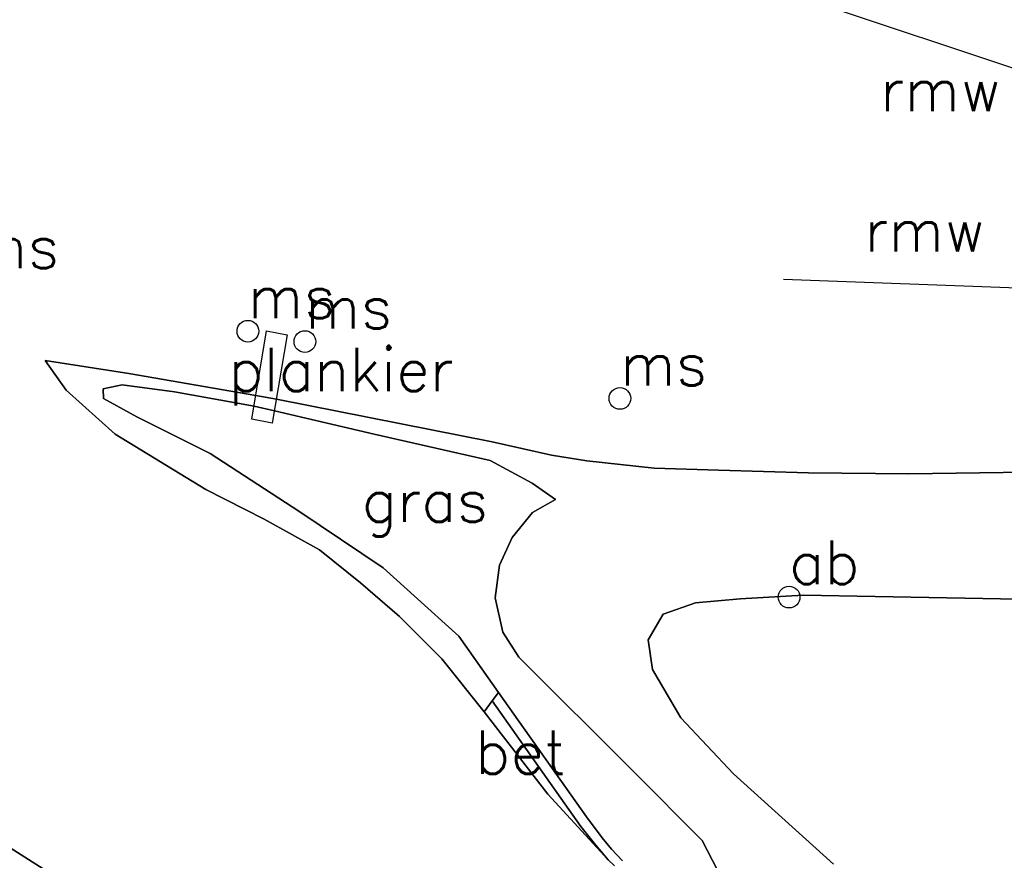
# Model space of a CAD drawing. Header units: millimetres. Extents: x 129727 to 131402, y 399018 to 399724.
# Tile 43 of 60: x 130380 to 130436, y 399283 to 399331. Entities that reach past the tile are written whole.
import ezdxf
from ezdxf.enums import TextEntityAlignment as Align

# ---------------------------------------------------------------- set-up
doc = ezdxf.new("R2010")
doc.units = ezdxf.units.MM
for name, color, linetype in [('MDI-VL-BEKLEDING', 7, 'Continuous'), ('MDI-VL-BEPLANTING', 7, 'Continuous'), ('MDI-VL-GRAS', 7, 'Continuous'), ('MDI-VL-TALUD', 7, 'Continuous'), ('MDI-VL-WATER', 7, 'Continuous'), ('MDI-XX-BEKLEDING', 255, 'Continuous'), ('MDI-XX-BORD', 255, 'Continuous'), ('MDI-XX-DAMWAND', 252, 'Continuous'), ('MDI-XX-GRAS', 7, 'Continuous'), ('MDI-XX-OVERIG', 30, 'Continuous'), ('MDI-XX-TALUD', 84, 'Continuous'), ('MDI-XX-TERREINAFSCH', 253, 'Continuous')]:
    doc.layers.add(name, color=color, linetype=linetype)
doc.styles.add('ROMANS25', font='ROMANS.shx', dxfattribs={"height": 2.5})

msp = doc.modelspace()

# ---------------------------------------------------------------- linework, layer by layer
for centre in [(130392.652, 399313.473), (130395.932, 399312.876), (130414.054, 399309.606), (130423.781, 399298.177)]:
    msp.add_circle(centre, 0.625)
at = {"layer": 'MDI-VL-BEKLEDING'}
for p, q in [((130406.697, 399292.201), (130407.069, 399292.68)), ((130407.069, 399292.68), (130412.137, 399285.525)), ((130406.252, 399291.564), (130406.697, 399292.201)), ((130411.798, 399284.981), (130406.697, 399292.201)), ((130406.697, 399292.201), (130411.798, 399284.981)), ((130409.899, 399286.829), (130406.252, 399291.564)), ((130406.252, 399291.564), (130406.252, 399291.564)), ((130413.374, 399283.055), (130409.899, 399286.829)), ((130412.137, 399285.525), (130413.032, 399284.327)), ((130412.656, 399283.915), (130411.798, 399284.981)), ((130411.798, 399284.981), (130412.656, 399283.915)), ((130413.374, 399283.055), (130412.656, 399283.915)), ((130412.656, 399283.915), (130413.374, 399283.055)), ((130413.032, 399284.327), (130413.574, 399283.664)), ((130413.574, 399283.664), (130414.204, 399283.002)), ((130413.747, 399282.709), (130413.374, 399283.055))]:
    msp.add_line(p, q, dxfattribs=at)
at = {"layer": 'MDI-VL-BEPLANTING'}
for p, q in [((130418.394, 399297.838), (130420.975, 399298.08)), ((130420.975, 399298.08), (130424.606, 399298.288)), ((130424.606, 399298.288), (130436.98, 399298.05)), ((130416.533, 399297.184), (130418.394, 399297.838)), ((130415.679, 399295.714), (130416.533, 399297.184)), ((130415.929, 399294.007), (130415.679, 399295.714)), ((130417.557, 399291.218), (130415.929, 399294.007)), ((130420.576, 399288.009), (130417.557, 399291.218)), ((130426.344, 399282.811), (130420.576, 399288.009))]:
    msp.add_line(p, q, dxfattribs=at)
at = {"layer": 'MDI-VL-GRAS'}
for p, q in [((130382.198, 399310.081), (130380.994, 399311.785)), ((130380.994, 399311.785), (130385.802, 399311.05)), ((130385.802, 399311.05), (130393.109, 399309.767)), ((130385.019, 399307.553), (130382.198, 399310.081)), ((130385.426, 399310.385), (130384.337, 399310.155)), ((130384.337, 399310.155), (130385.426, 399310.385)), ((130384.337, 399310.155), (130384.339, 399309.6)), ((130384.339, 399309.6), (130384.337, 399310.155)), ((130388.436, 399309.989), (130385.426, 399310.385)), ((130385.426, 399310.385), (130388.436, 399309.989)), ((130393.009, 399309.16), (130388.436, 399309.989)), ((130388.436, 399309.989), (130393.009, 399309.16)), ((130384.339, 399309.6), (130386.257, 399308.548)), ((130386.257, 399308.548), (130384.339, 399309.6)), ((130393.109, 399309.767), (130394.293, 399309.563)), ((130394.293, 399309.563), (130406.706, 399307.111)), ((130394.178, 399308.884), (130393.009, 399309.16)), ((130393.009, 399309.16), (130394.178, 399308.884)), ((130399.923, 399307.555), (130394.178, 399308.884)), ((130394.178, 399308.884), (130399.923, 399307.555)), ((130386.257, 399308.548), (130390.485, 399306.445)), ((130390.485, 399306.445), (130386.257, 399308.548)), ((130390.239, 399304.363), (130385.019, 399307.553)), ((130406.591, 399306.033), (130399.923, 399307.555)), ((130399.923, 399307.555), (130406.591, 399306.033)), ((130406.706, 399307.111), (130410.12, 399306.344)), ((130390.485, 399306.445), (130395.588, 399303.121)), ((130395.588, 399303.121), (130390.485, 399306.445)), ((130409.003, 399304.734), (130406.591, 399306.033)), ((130406.591, 399306.033), (130409.003, 399304.734)), ((130410.12, 399306.344), (130412.149, 399306.009)), ((130412.149, 399306.009), (130416.024, 399305.584)), ((130416.024, 399305.584), (130419.718, 399305.475)), ((130419.718, 399305.475), (130424.891, 399305.319)), ((130424.891, 399305.319), (130430.67, 399305.265)), ((130430.67, 399305.265), (130437.597, 399305.36)), ((130393.589, 399302.664), (130390.239, 399304.363)), ((130410.343, 399303.784), (130409.003, 399304.734)), ((130409.003, 399304.734), (130410.343, 399303.784)), ((130409.028, 399303.046), (130410.343, 399303.784)), ((130410.343, 399303.784), (130409.028, 399303.046)), ((130395.588, 399303.121), (130400.431, 399299.864)), ((130400.431, 399299.864), (130395.588, 399303.121)), ((130407.847, 399301.595), (130409.028, 399303.046)), ((130409.028, 399303.046), (130407.847, 399301.595)), ((130396.777, 399300.9), (130393.589, 399302.664)), ((130407.117, 399300.013), (130407.847, 399301.595)), ((130407.847, 399301.595), (130407.117, 399300.013)), ((130399.134, 399298.997), (130396.777, 399300.9)), ((130400.431, 399299.864), (130404.781, 399295.927)), ((130404.781, 399295.927), (130400.431, 399299.864)), ((130406.882, 399298.135), (130407.117, 399300.013)), ((130407.117, 399300.013), (130406.882, 399298.135)), ((130401.376, 399297.053), (130399.134, 399298.997)), ((130407.31, 399296.164), (130406.882, 399298.135)), ((130406.882, 399298.135), (130407.31, 399296.164)), ((130420.975, 399298.08), (130418.394, 399297.838)), ((130424.606, 399298.288), (130420.975, 399298.08)), ((130436.98, 399298.05), (130424.606, 399298.288)), ((130418.394, 399297.838), (130416.533, 399297.184)), ((130403.81, 399294.618), (130401.376, 399297.053)), ((130416.533, 399297.184), (130415.679, 399295.714)), ((130404.781, 399295.927), (130407.069, 399292.68)), ((130407.069, 399292.68), (130404.781, 399295.927)), ((130408.237, 399294.716), (130407.31, 399296.164)), ((130407.31, 399296.164), (130408.237, 399294.716)), ((130415.679, 399295.714), (130415.929, 399294.007)), ((130406.252, 399291.564), (130403.81, 399294.618)), ((130414.845, 399288.119), (130408.237, 399294.716)), ((130408.237, 399294.716), (130414.845, 399288.119)), ((130415.929, 399294.007), (130417.557, 399291.218)), ((130407.069, 399292.68), (130406.697, 399292.201)), ((130412.137, 399285.525), (130407.069, 399292.68)), ((130407.069, 399292.68), (130407.069, 399292.68)), ((130406.697, 399292.201), (130406.252, 399291.564)), ((130417.557, 399291.218), (130420.576, 399288.009)), ((130418.777, 399284.172), (130414.845, 399288.119)), ((130414.845, 399288.119), (130418.777, 399284.172)), ((130420.576, 399288.009), (130426.344, 399282.811)), ((130413.032, 399284.327), (130412.137, 399285.525)), ((130413.574, 399283.664), (130413.032, 399284.327)), ((130419.678, 399282.432), (130418.777, 399284.172)), ((130418.777, 399284.172), (130419.678, 399282.432)), ((130378.972, 399283.753), (130383.221, 399281.054)), ((130414.204, 399283.002), (130413.574, 399283.664))]:
    msp.add_line(p, q, dxfattribs=at)
at = {"layer": 'MDI-VL-TALUD'}
for p, q in [((130382.198, 399310.081), (130380.994, 399311.785)), ((130380.994, 399311.785), (130385.802, 399311.05)), ((130385.802, 399311.05), (130393.109, 399309.767)), ((130385.019, 399307.553), (130382.198, 399310.081)), ((130385.426, 399310.385), (130384.337, 399310.155)), ((130384.337, 399310.155), (130384.339, 399309.6)), ((130388.436, 399309.989), (130385.426, 399310.385)), ((130393.009, 399309.16), (130388.436, 399309.989)), ((130384.339, 399309.6), (130386.257, 399308.548)), ((130393.109, 399309.767), (130394.293, 399309.563)), ((130394.293, 399309.563), (130406.706, 399307.111)), ((130394.178, 399308.884), (130393.009, 399309.16)), ((130399.923, 399307.555), (130394.178, 399308.884)), ((130386.257, 399308.548), (130390.485, 399306.445)), ((130390.239, 399304.363), (130385.019, 399307.553)), ((130406.591, 399306.033), (130399.923, 399307.555)), ((130406.706, 399307.111), (130410.12, 399306.344)), ((130390.485, 399306.445), (130395.588, 399303.121)), ((130409.003, 399304.734), (130406.591, 399306.033)), ((130410.12, 399306.344), (130412.149, 399306.009)), ((130412.149, 399306.009), (130416.024, 399305.584)), ((130416.024, 399305.584), (130419.718, 399305.475)), ((130419.718, 399305.475), (130424.891, 399305.319)), ((130424.891, 399305.319), (130430.67, 399305.265)), ((130430.67, 399305.265), (130437.597, 399305.36)), ((130393.589, 399302.664), (130390.239, 399304.363)), ((130410.343, 399303.784), (130409.003, 399304.734)), ((130409.028, 399303.046), (130410.343, 399303.784)), ((130395.588, 399303.121), (130400.431, 399299.864)), ((130407.847, 399301.595), (130409.028, 399303.046)), ((130396.777, 399300.9), (130393.589, 399302.664)), ((130407.117, 399300.013), (130407.847, 399301.595)), ((130399.134, 399298.997), (130396.777, 399300.9)), ((130400.431, 399299.864), (130404.781, 399295.927)), ((130406.882, 399298.135), (130407.117, 399300.013)), ((130401.376, 399297.053), (130399.134, 399298.997)), ((130407.31, 399296.164), (130406.882, 399298.135)), ((130420.975, 399298.08), (130418.394, 399297.838)), ((130424.606, 399298.288), (130420.975, 399298.08)), ((130436.98, 399298.05), (130424.606, 399298.288)), ((130418.394, 399297.838), (130416.533, 399297.184)), ((130403.81, 399294.618), (130401.376, 399297.053)), ((130416.533, 399297.184), (130415.679, 399295.714)), ((130404.781, 399295.927), (130407.069, 399292.68)), ((130408.237, 399294.716), (130407.31, 399296.164)), ((130415.679, 399295.714), (130415.929, 399294.007)), ((130406.252, 399291.564), (130403.81, 399294.618)), ((130414.845, 399288.119), (130408.237, 399294.716)), ((130415.929, 399294.007), (130417.557, 399291.218)), ((130407.069, 399292.68), (130406.697, 399292.201)), ((130406.697, 399292.201), (130406.252, 399291.564)), ((130406.252, 399291.564), (130406.697, 399292.201)), ((130406.697, 399292.201), (130411.798, 399284.981)), ((130409.899, 399286.829), (130406.252, 399291.564)), ((130406.252, 399291.564), (130406.252, 399291.564)), ((130417.557, 399291.218), (130420.576, 399288.009)), ((130418.777, 399284.172), (130414.845, 399288.119)), ((130420.576, 399288.009), (130426.344, 399282.811)), ((130413.374, 399283.055), (130409.899, 399286.829)), ((130411.798, 399284.981), (130412.656, 399283.915)), ((130412.656, 399283.915), (130413.374, 399283.055)), ((130419.678, 399282.432), (130418.777, 399284.172)), ((130378.972, 399283.753), (130383.221, 399281.054))]:
    msp.add_line(p, q, dxfattribs=at)
at = {"layer": 'MDI-VL-WATER'}
for p, q in [((130385.802, 399311.05), (130380.994, 399311.785)), ((130380.994, 399311.785), (130382.198, 399310.081)), ((130393.109, 399309.767), (130385.802, 399311.05)), ((130382.198, 399310.081), (130385.019, 399307.553)), ((130394.293, 399309.563), (130393.109, 399309.767)), ((130406.706, 399307.111), (130394.293, 399309.563)), ((130385.019, 399307.553), (130390.239, 399304.363)), ((130410.12, 399306.344), (130406.706, 399307.111)), ((130412.149, 399306.009), (130410.12, 399306.344)), ((130416.024, 399305.584), (130412.149, 399306.009)), ((130419.718, 399305.475), (130416.024, 399305.584)), ((130424.891, 399305.319), (130419.718, 399305.475)), ((130430.67, 399305.265), (130424.891, 399305.319)), ((130437.597, 399305.36), (130430.67, 399305.265)), ((130390.239, 399304.363), (130393.589, 399302.664)), ((130393.589, 399302.664), (130396.777, 399300.9)), ((130396.777, 399300.9), (130399.134, 399298.997)), ((130399.134, 399298.997), (130401.376, 399297.053)), ((130401.376, 399297.053), (130403.81, 399294.618)), ((130403.81, 399294.618), (130406.252, 399291.564)), ((130406.252, 399291.564), (130409.899, 399286.829)), ((130409.899, 399286.829), (130413.374, 399283.055)), ((130383.221, 399281.054), (130378.972, 399283.753)), ((130413.374, 399283.055), (130413.747, 399282.709))]:
    msp.add_line(p, q, dxfattribs=at)
at = {"layer": 'MDI-XX-DAMWAND'}
for p, q in [((130380.994, 399311.785), (130385.802, 399311.05)), ((130385.802, 399311.05), (130393.109, 399309.767)), ((130411.798, 399284.981), (130406.697, 399292.201)), ((130412.656, 399283.915), (130411.798, 399284.981)), ((130413.374, 399283.055), (130412.656, 399283.915)), ((130378.972, 399283.753), (130383.221, 399281.054)), ((130413.747, 399282.709), (130413.374, 399283.055))]:
    msp.add_line(p, q, dxfattribs=at)
at = {"layer": 'MDI-XX-OVERIG'}
for p, q in [((130452.973, 399323.186), (130425.239, 399332.412)), ((130423.458, 399316.472), (130452.127, 399315.386)), ((130392.885, 399308.409), (130393.726, 399313.501)), ((130393.726, 399313.501), (130394.922, 399313.262)), ((130394.922, 399313.262), (130394.057, 399308.175)), ((130394.057, 399308.175), (130392.885, 399308.409)), ((130392.885, 399308.409), (130392.885, 399308.409))]:
    msp.add_line(p, q, dxfattribs=at)
at = {"layer": 'MDI-XX-TALUD'}
for p, q in [((130385.426, 399310.385), (130384.337, 399310.155)), ((130384.337, 399310.155), (130384.339, 399309.6)), ((130388.436, 399309.989), (130385.426, 399310.385)), ((130393.009, 399309.16), (130388.436, 399309.989)), ((130384.339, 399309.6), (130386.257, 399308.548)), ((130394.178, 399308.884), (130393.009, 399309.16)), ((130394.178, 399308.884), (130399.923, 399307.555)), ((130386.257, 399308.548), (130390.485, 399306.445)), ((130399.923, 399307.555), (130406.591, 399306.033)), ((130390.485, 399306.445), (130395.588, 399303.121)), ((130406.591, 399306.033), (130409.003, 399304.734)), ((130409.003, 399304.734), (130410.343, 399303.784)), ((130410.343, 399303.784), (130409.028, 399303.046)), ((130395.588, 399303.121), (130400.431, 399299.864)), ((130409.028, 399303.046), (130407.847, 399301.595)), ((130407.847, 399301.595), (130407.117, 399300.013)), ((130400.431, 399299.864), (130404.781, 399295.927)), ((130407.117, 399300.013), (130406.882, 399298.135)), ((130406.882, 399298.135), (130407.31, 399296.164)), ((130418.394, 399297.838), (130420.975, 399298.08)), ((130420.975, 399298.08), (130424.606, 399298.288)), ((130424.606, 399298.288), (130436.98, 399298.05)), ((130416.533, 399297.184), (130418.394, 399297.838)), ((130415.679, 399295.714), (130416.533, 399297.184)), ((130404.781, 399295.927), (130407.069, 399292.68)), ((130407.31, 399296.164), (130408.237, 399294.716)), ((130415.929, 399294.007), (130415.679, 399295.714)), ((130408.237, 399294.716), (130414.845, 399288.119)), ((130417.557, 399291.218), (130415.929, 399294.007)), ((130420.576, 399288.009), (130417.557, 399291.218)), ((130414.845, 399288.119), (130418.777, 399284.172)), ((130426.344, 399282.811), (130420.576, 399288.009)), ((130418.777, 399284.172), (130419.678, 399282.432))]:
    msp.add_line(p, q, dxfattribs=at)
at = {"layer": 'MDI-XX-TERREINAFSCH'}
for p, q in [((130382.198, 399310.081), (130380.994, 399311.785)), ((130385.019, 399307.553), (130382.198, 399310.081)), ((130393.109, 399309.767), (130394.293, 399309.563)), ((130394.293, 399309.563), (130406.706, 399307.111)), ((130390.239, 399304.363), (130385.019, 399307.553)), ((130406.706, 399307.111), (130410.12, 399306.344)), ((130410.12, 399306.344), (130412.149, 399306.009)), ((130412.149, 399306.009), (130416.024, 399305.584)), ((130419.718, 399305.475), (130416.024, 399305.584)), ((130424.891, 399305.319), (130419.718, 399305.475)), ((130430.67, 399305.265), (130424.891, 399305.319)), ((130437.597, 399305.36), (130430.67, 399305.265)), ((130393.589, 399302.664), (130390.239, 399304.363)), ((130396.777, 399300.9), (130393.589, 399302.664)), ((130399.134, 399298.997), (130396.777, 399300.9)), ((130401.376, 399297.053), (130399.134, 399298.997)), ((130403.81, 399294.618), (130401.376, 399297.053)), ((130406.252, 399291.564), (130403.81, 399294.618)), ((130406.697, 399292.201), (130407.069, 399292.68)), ((130407.069, 399292.68), (130412.137, 399285.525)), ((130406.697, 399292.201), (130406.252, 399291.564)), ((130409.899, 399286.829), (130406.252, 399291.564)), ((130413.374, 399283.055), (130409.899, 399286.829)), ((130412.137, 399285.525), (130413.032, 399284.327)), ((130413.032, 399284.327), (130413.574, 399283.664)), ((130413.574, 399283.664), (130414.204, 399283.002))]:
    msp.add_line(p, q, dxfattribs=at)

# ---------------------------------------------------------------- texts
at = {"layer": 'MDI-XX-BEKLEDING', "style": 'ROMANS25'}
msp.add_text('bet', height=2.5, dxfattribs=at).set_placement((130408.346, 399289.254), align=Align.MIDDLE_CENTER)
at = {"layer": 'MDI-XX-BORD', "style": 'ROMANS25'}
msp.add_text('ab', height=2.5, dxfattribs=at).set_placement((130423.781, 399298.177), align=Align.BOTTOM_LEFT)
at = {"layer": 'MDI-XX-GRAS', "style": 'ROMANS25'}
msp.add_text('gras', height=2.5, dxfattribs=at).set_placement((130402.844, 399303.747), align=Align.MIDDLE_CENTER)
at = {"layer": 'MDI-XX-OVERIG', "style": 'ROMANS25'}
for s, p in [('rmw', (130432.506, 399327.391)), ('rmw', (130431.591, 399319.315)), ('plankier', (130398.017, 399311.275))]:
    msp.add_text(s, height=2.5, dxfattribs=at).set_placement(p, align=Align.MIDDLE_CENTER)
for p in [(130376.773, 399316.348), (130392.652, 399313.473), (130395.932, 399312.876), (130414.054, 399309.606)]:
    msp.add_text('ms', height=2.5, dxfattribs=at).set_placement(p, align=Align.BOTTOM_LEFT)

doc.saveas('drawing.dxf')
